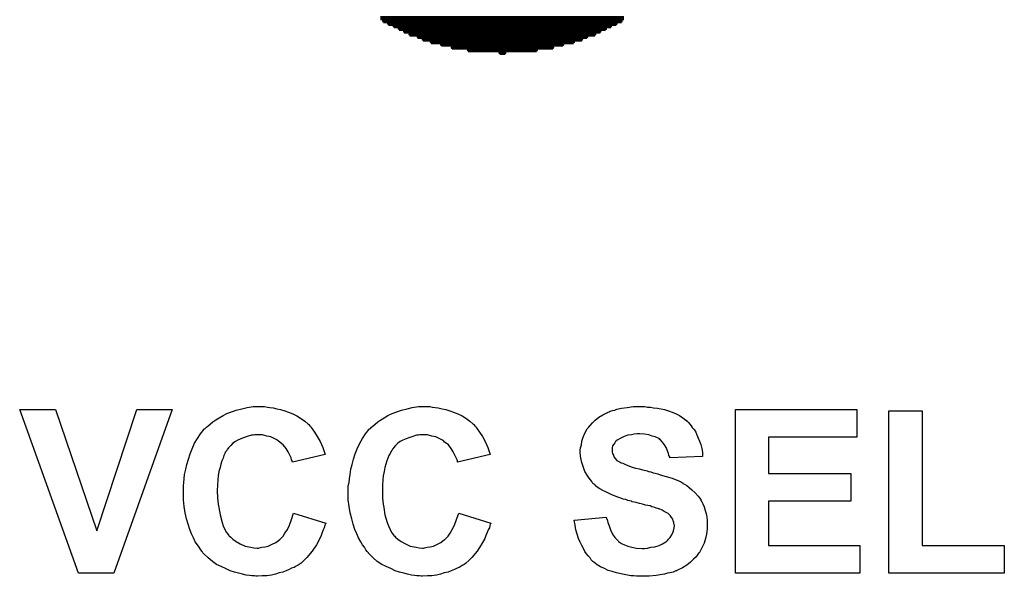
# Model space of a CAD drawing. Extents: x -0.07 to 0.95, y -0.15 to 2.1.
# Tile 6 of 15: x 0.34 to 0.57, y 0.36 to 0.49. Entities that reach past the tile are written whole.
import ezdxf

# ---------------------------------------------------------------- set-up
doc = ezdxf.new("R2010")
doc.units = 0
doc.layers.get('0').update_dxf_attribs({"linetype": 'CONTINUOUS'})
doc.layers.add('gto', color=2, linetype='CONTINUOUS')

# ---------------------------------------------------------------- blocks, each defined once
blk = doc.blocks.new('D62')
at = {"const_width": 0.0003}
blk.add_lwpolyline([(-0.00015, 0, 1), (0.00015, 0, 1)], format="xyb", close=True, dxfattribs=at)

msp = doc.modelspace()

# ---------------------------------------------------------------- linework, layer by layer
at = {"layer": 'gto', "color": 2, "const_width": 0.001}
for points in [[(0.4206, 0.4902), (0.4778, 0.4902)], [(0.4213, 0.4895), (0.4772, 0.4895)], [(0.4225, 0.4889), (0.476, 0.4889)], [(0.4238, 0.4883), (0.4747, 0.4883)], [(0.425, 0.4877), (0.4735, 0.4877)], [(0.4262, 0.4871), (0.4722, 0.4871)], [(0.4275, 0.4864), (0.471, 0.4864)], [(0.4294, 0.4858), (0.4691, 0.4858)], [(0.4306, 0.4852), (0.4679, 0.4852)], [(0.4325, 0.4846), (0.466, 0.4846)], [(0.4349, 0.484), (0.4635, 0.484)], [(0.4374, 0.4833), (0.4611, 0.4833)], [(0.4412, 0.4827), (0.4573, 0.4827)], [(0.4486, 0.4821), (0.4499, 0.4821)]]:
    msp.add_lwpolyline(points, dxfattribs=at)
at = {"layer": 'gto', "color": 2}
for points in [[(0.3581, 0.36), (0.3498, 0.36), (0.336, 0.3984), (0.3444, 0.3984), (0.3541, 0.37), (0.3635, 0.3984), (0.3718, 0.3984), (0.3581, 0.36)], [(0.3934, 0.3991), (0.3941, 0.399), (0.3947, 0.3989), (0.3955, 0.3988), (0.3963, 0.3986), (0.3972, 0.3984), (0.3982, 0.3981), (0.3991, 0.3978), (0.4001, 0.3974), (0.401, 0.3969), (0.4019, 0.3964), (0.4029, 0.3957), (0.4037, 0.395), (0.4038, 0.395), (0.4038, 0.3949), (0.404, 0.3947), (0.4042, 0.3945), (0.4044, 0.3942), (0.4046, 0.3939), (0.4052, 0.3931), (0.4058, 0.3921), (0.4065, 0.3909), (0.4071, 0.3895), (0.4077, 0.3879), (0.4, 0.3861), (0.4, 0.3861), (0.3999, 0.3862), (0.3999, 0.3864), (0.3998, 0.3866), (0.3997, 0.3871), (0.3994, 0.3877), (0.399, 0.3885), (0.3985, 0.3893), (0.3978, 0.3901), (0.3971, 0.3907), (0.397, 0.3908), (0.3967, 0.391), (0.3963, 0.3913), (0.3957, 0.3916), (0.3949, 0.392), (0.394, 0.3922), (0.393, 0.3925), (0.3919, 0.3925), (0.3915, 0.3925), (0.3912, 0.3925), (0.3908, 0.3924), (0.3904, 0.3924), (0.3894, 0.3921), (0.3883, 0.3917), (0.3872, 0.3912), (0.3866, 0.3909), (0.386, 0.3905), (0.3855, 0.39), (0.385, 0.3894), (0.385, 0.3894), (0.3848, 0.3892), (0.3847, 0.3891), (0.3846, 0.3888), (0.3843, 0.3885), (0.3841, 0.3881), (0.3839, 0.3876), (0.3837, 0.387), (0.3834, 0.3864), (0.3832, 0.3856), (0.383, 0.3848), (0.3827, 0.3839), (0.3826, 0.3829), (0.3825, 0.3819), (0.3824, 0.3807), (0.3823, 0.3794), (0.3823, 0.3794), (0.3823, 0.3791), (0.3823, 0.3787), (0.3824, 0.3783), (0.3824, 0.3776), (0.3825, 0.3769), (0.3826, 0.3762), (0.3827, 0.3754), (0.383, 0.3737), (0.3835, 0.3719), (0.3837, 0.3711), (0.3841, 0.3703), (0.3845, 0.3696), (0.385, 0.369), (0.385, 0.3689), (0.3851, 0.3689), (0.3852, 0.3687), (0.3855, 0.3685), (0.386, 0.368), (0.3868, 0.3675), (0.3877, 0.3669), (0.3889, 0.3664), (0.3902, 0.3661), (0.3909, 0.366), (0.3917, 0.3659), (0.392, 0.3659), (0.3922, 0.366), (0.3928, 0.3661), (0.3936, 0.3662), (0.3943, 0.3664), (0.3952, 0.3668), (0.3961, 0.3672), (0.397, 0.3679), (0.3971, 0.368), (0.3974, 0.3683), (0.3978, 0.3687), (0.3982, 0.3694), (0.3988, 0.3703), (0.3993, 0.3713), (0.3998, 0.3726), (0.4002, 0.3741), (0.4078, 0.3718), (0.4078, 0.3717), (0.4077, 0.3715), (0.4076, 0.3712), (0.4074, 0.3707), (0.4072, 0.3702), (0.407, 0.3696), (0.4067, 0.3689), (0.4064, 0.3682), (0.4056, 0.3667), (0.4046, 0.3652), (0.4034, 0.3637), (0.4027, 0.363), (0.402, 0.3624), (0.4019, 0.3623), (0.4018, 0.3623), (0.4016, 0.3621), (0.4013, 0.3619), (0.4009, 0.3617), (0.4004, 0.3614), (0.3998, 0.3612), (0.3992, 0.3609), (0.3985, 0.3606), (0.3977, 0.3603), (0.3969, 0.3601), (0.396, 0.3598), (0.3951, 0.3596), (0.394, 0.3594), (0.3929, 0.3594), (0.3918, 0.3593), (0.3914, 0.3593), (0.3911, 0.3594), (0.3905, 0.3594), (0.3899, 0.3595), (0.3891, 0.3596), (0.3883, 0.3598), (0.3873, 0.36), (0.3864, 0.3603), (0.3854, 0.3606), (0.3843, 0.3611), (0.3833, 0.3616), (0.3822, 0.3621), (0.3812, 0.3628), (0.3802, 0.3636), (0.3792, 0.3646), (0.3792, 0.3646), (0.379, 0.3648), (0.3788, 0.3651), (0.3785, 0.3655), (0.3781, 0.3661), (0.3777, 0.3667), (0.3772, 0.3674), (0.3768, 0.3683), (0.3763, 0.3693), (0.3759, 0.3703), (0.3755, 0.3715), (0.3751, 0.3728), (0.3748, 0.3742), (0.3746, 0.3757), (0.3744, 0.3772), (0.3744, 0.3789), (0.3744, 0.3789), (0.3744, 0.379), (0.3744, 0.3793), (0.3744, 0.3798), (0.3744, 0.3805), (0.3745, 0.3813), (0.3746, 0.3822), (0.3747, 0.3832), (0.375, 0.3844), (0.3752, 0.3855), (0.3756, 0.3868), (0.376, 0.388), (0.3765, 0.3892), (0.377, 0.3905), (0.3777, 0.3916), (0.3784, 0.3927), (0.3793, 0.3938), (0.3793, 0.3939), (0.3795, 0.394), (0.3798, 0.3943), (0.3802, 0.3946), (0.3807, 0.395), (0.3813, 0.3955), (0.382, 0.396), (0.3828, 0.3965), (0.3837, 0.397), (0.3846, 0.3975), (0.3857, 0.3979), (0.3868, 0.3983), (0.3881, 0.3986), (0.3894, 0.3989), (0.3908, 0.3991), (0.3923, 0.3991), (0.3929, 0.3991), (0.3934, 0.3991)], [(0.4322, 0.3991), (0.4328, 0.399), (0.4335, 0.3989), (0.4342, 0.3988), (0.4351, 0.3986), (0.436, 0.3984), (0.4369, 0.3981), (0.4378, 0.3978), (0.4388, 0.3974), (0.4398, 0.3969), (0.4407, 0.3964), (0.4416, 0.3957), (0.4424, 0.395), (0.4425, 0.395), (0.4426, 0.3949), (0.4427, 0.3947), (0.4429, 0.3945), (0.4431, 0.3942), (0.4433, 0.3939), (0.4439, 0.3931), (0.4446, 0.3921), (0.4452, 0.3909), (0.4458, 0.3895), (0.4464, 0.3879), (0.4387, 0.3861), (0.4387, 0.3861), (0.4387, 0.3862), (0.4387, 0.3864), (0.4386, 0.3866), (0.4384, 0.3871), (0.4381, 0.3877), (0.4377, 0.3885), (0.4372, 0.3893), (0.4366, 0.3901), (0.4358, 0.3907), (0.4357, 0.3908), (0.4355, 0.391), (0.435, 0.3913), (0.4344, 0.3916), (0.4336, 0.392), (0.4327, 0.3922), (0.4317, 0.3925), (0.4306, 0.3925), (0.4302, 0.3925), (0.4299, 0.3925), (0.4296, 0.3924), (0.4291, 0.3924), (0.4282, 0.3921), (0.4271, 0.3917), (0.4259, 0.3912), (0.4253, 0.3909), (0.4247, 0.3905), (0.4242, 0.39), (0.4237, 0.3894), (0.4237, 0.3894), (0.4236, 0.3892), (0.4235, 0.3891), (0.4233, 0.3888), (0.4231, 0.3885), (0.4229, 0.3881), (0.4226, 0.3876), (0.4224, 0.387), (0.4221, 0.3864), (0.4219, 0.3856), (0.4217, 0.3848), (0.4215, 0.3839), (0.4213, 0.3829), (0.4212, 0.3819), (0.4211, 0.3807), (0.4211, 0.3794), (0.4211, 0.3794), (0.4211, 0.3791), (0.4211, 0.3787), (0.4211, 0.3783), (0.4211, 0.3776), (0.4212, 0.3769), (0.4213, 0.3762), (0.4214, 0.3754), (0.4217, 0.3737), (0.4222, 0.3719), (0.4225, 0.3711), (0.4229, 0.3703), (0.4232, 0.3696), (0.4237, 0.369), (0.4237, 0.3689), (0.4238, 0.3689), (0.424, 0.3687), (0.4242, 0.3685), (0.4247, 0.368), (0.4255, 0.3675), (0.4265, 0.3669), (0.4276, 0.3664), (0.429, 0.3661), (0.4297, 0.366), (0.4305, 0.3659), (0.4307, 0.3659), (0.431, 0.366), (0.4316, 0.3661), (0.4323, 0.3662), (0.4331, 0.3664), (0.434, 0.3668), (0.4348, 0.3672), (0.4357, 0.3679), (0.4358, 0.368), (0.4361, 0.3683), (0.4365, 0.3687), (0.437, 0.3694), (0.4375, 0.3703), (0.438, 0.3713), (0.4385, 0.3726), (0.439, 0.3741), (0.4465, 0.3718), (0.4465, 0.3717), (0.4464, 0.3715), (0.4463, 0.3712), (0.4462, 0.3707), (0.4459, 0.3702), (0.4457, 0.3696), (0.4454, 0.3689), (0.4451, 0.3682), (0.4443, 0.3667), (0.4433, 0.3652), (0.4421, 0.3637), (0.4414, 0.363), (0.4407, 0.3624), (0.4407, 0.3623), (0.4406, 0.3623), (0.4403, 0.3621), (0.44, 0.3619), (0.4396, 0.3617), (0.4391, 0.3614), (0.4386, 0.3612), (0.438, 0.3609), (0.4372, 0.3606), (0.4365, 0.3603), (0.4356, 0.3601), (0.4347, 0.3598), (0.4338, 0.3596), (0.4327, 0.3594), (0.4317, 0.3594), (0.4305, 0.3593), (0.4302, 0.3593), (0.4298, 0.3594), (0.4292, 0.3594), (0.4286, 0.3595), (0.4279, 0.3596), (0.427, 0.3598), (0.4261, 0.36), (0.4251, 0.3603), (0.4241, 0.3606), (0.4231, 0.3611), (0.422, 0.3616), (0.421, 0.3621), (0.4199, 0.3628), (0.4189, 0.3636), (0.418, 0.3646), (0.4179, 0.3646), (0.4178, 0.3648), (0.4175, 0.3651), (0.4172, 0.3655), (0.4169, 0.3661), (0.4164, 0.3667), (0.416, 0.3674), (0.4155, 0.3683), (0.4151, 0.3693), (0.4146, 0.3703), (0.4142, 0.3715), (0.4139, 0.3728), (0.4135, 0.3742), (0.4133, 0.3757), (0.4131, 0.3772), (0.4131, 0.3789), (0.4131, 0.3789), (0.4131, 0.379), (0.4131, 0.3793), (0.4131, 0.3798), (0.4131, 0.3805), (0.4133, 0.3813), (0.4134, 0.3822), (0.4135, 0.3832), (0.4137, 0.3844), (0.414, 0.3855), (0.4143, 0.3868), (0.4147, 0.388), (0.4152, 0.3892), (0.4158, 0.3905), (0.4164, 0.3916), (0.4171, 0.3927), (0.418, 0.3938), (0.4181, 0.3939), (0.4183, 0.394), (0.4185, 0.3943), (0.4189, 0.3946), (0.4194, 0.395), (0.42, 0.3955), (0.4207, 0.396), (0.4215, 0.3965), (0.4224, 0.397), (0.4234, 0.3975), (0.4245, 0.3979), (0.4256, 0.3983), (0.4269, 0.3986), (0.4281, 0.3989), (0.4296, 0.3991), (0.431, 0.3991), (0.4317, 0.3991), (0.4322, 0.3991)], [(0.4827, 0.3991), (0.4833, 0.399), (0.484, 0.399), (0.4847, 0.3988), (0.4856, 0.3987), (0.4873, 0.3984), (0.4882, 0.3981), (0.4891, 0.3978), (0.49, 0.3974), (0.4908, 0.397), (0.4916, 0.3965), (0.4923, 0.3959), (0.4924, 0.3959), (0.4925, 0.3957), (0.4927, 0.3956), (0.4929, 0.3954), (0.4932, 0.395), (0.4935, 0.3946), (0.4938, 0.3942), (0.4942, 0.3937), (0.4946, 0.3931), (0.4949, 0.3925), (0.4952, 0.3917), (0.4955, 0.391), (0.4958, 0.3902), (0.496, 0.3893), (0.4962, 0.3884), (0.4962, 0.3874), (0.4885, 0.3871), (0.4885, 0.3872), (0.4885, 0.3873), (0.4883, 0.3876), (0.4882, 0.3881), (0.488, 0.3887), (0.4877, 0.3895), (0.4873, 0.3901), (0.4868, 0.3908), (0.4863, 0.3914), (0.4862, 0.3914), (0.486, 0.3916), (0.4856, 0.3918), (0.4851, 0.392), (0.4844, 0.3922), (0.4836, 0.3925), (0.4826, 0.3926), (0.4814, 0.3927), (0.4809, 0.3927), (0.4802, 0.3926), (0.4795, 0.3925), (0.4787, 0.3924), (0.4778, 0.3921), (0.477, 0.3917), (0.4762, 0.3912), (0.4761, 0.3912), (0.476, 0.3911), (0.4758, 0.3909), (0.4756, 0.3906), (0.4754, 0.3903), (0.4751, 0.3899), (0.475, 0.3894), (0.475, 0.3889), (0.475, 0.3888), (0.475, 0.3886), (0.475, 0.3884), (0.4751, 0.3881), (0.4753, 0.3877), (0.4754, 0.3873), (0.4757, 0.3869), (0.4761, 0.3865), (0.4761, 0.3865), (0.4764, 0.3863), (0.4766, 0.3862), (0.4769, 0.3861), (0.4771, 0.3859), (0.4775, 0.3858), (0.478, 0.3856), (0.4785, 0.3854), (0.4791, 0.3851), (0.4797, 0.3849), (0.4805, 0.3847), (0.4813, 0.3845), (0.4822, 0.3843), (0.4832, 0.384), (0.4832, 0.384), (0.4835, 0.3839), (0.4837, 0.3839), (0.4841, 0.3838), (0.4846, 0.3836), (0.4851, 0.3835), (0.4857, 0.3833), (0.4863, 0.3831), (0.4877, 0.3827), (0.4891, 0.3823), (0.4904, 0.3818), (0.491, 0.3815), (0.4915, 0.3812), (0.4916, 0.3812), (0.4916, 0.3811), (0.492, 0.3809), (0.4925, 0.3806), (0.4931, 0.3801), (0.4937, 0.3796), (0.4945, 0.3789), (0.4952, 0.3781), (0.4958, 0.3773), (0.4958, 0.3771), (0.496, 0.3768), (0.4963, 0.3763), (0.4966, 0.3756), (0.4968, 0.3747), (0.4971, 0.3737), (0.4973, 0.3725), (0.4973, 0.3712), (0.4973, 0.3711), (0.4973, 0.371), (0.4973, 0.3708), (0.4973, 0.3706), (0.4973, 0.3703), (0.4972, 0.3699), (0.4971, 0.3692), (0.4969, 0.3682), (0.4966, 0.3671), (0.4961, 0.3661), (0.4955, 0.3649), (0.4955, 0.3649), (0.4953, 0.3648), (0.4951, 0.3645), (0.4947, 0.3639), (0.4941, 0.3633), (0.4934, 0.3626), (0.4925, 0.3619), (0.4915, 0.3613), (0.4902, 0.3607), (0.4902, 0.3607), (0.4901, 0.3606), (0.4899, 0.3606), (0.4896, 0.3604), (0.4893, 0.3603), (0.4889, 0.3602), (0.4885, 0.3601), (0.488, 0.36), (0.4873, 0.3598), (0.4867, 0.3597), (0.4853, 0.3595), (0.4837, 0.3593), (0.4819, 0.3593), (0.4812, 0.3593), (0.4807, 0.3593), (0.4801, 0.3594), (0.4794, 0.3594), (0.4786, 0.3596), (0.4778, 0.3597), (0.476, 0.3601), (0.475, 0.3604), (0.4741, 0.3607), (0.4732, 0.3611), (0.4723, 0.3615), (0.4715, 0.362), (0.4707, 0.3626), (0.4706, 0.3627), (0.4705, 0.3628), (0.4703, 0.3629), (0.4701, 0.3632), (0.4698, 0.3636), (0.4694, 0.3641), (0.469, 0.3646), (0.4686, 0.3651), (0.4683, 0.3658), (0.4679, 0.3665), (0.4675, 0.3673), (0.4671, 0.3682), (0.4668, 0.3692), (0.4665, 0.3702), (0.4663, 0.3713), (0.4661, 0.3725), (0.4736, 0.3732), (0.4736, 0.3732), (0.4737, 0.373), (0.4737, 0.3728), (0.4738, 0.3726), (0.474, 0.3719), (0.4743, 0.3711), (0.4746, 0.3702), (0.4751, 0.3692), (0.4756, 0.3684), (0.4764, 0.3676), (0.4765, 0.3675), (0.4767, 0.3673), (0.4772, 0.367), (0.4779, 0.3667), (0.4787, 0.3664), (0.4796, 0.3661), (0.4807, 0.3659), (0.482, 0.3658), (0.4826, 0.3658), (0.4833, 0.3659), (0.4841, 0.3661), (0.485, 0.3662), (0.486, 0.3665), (0.4868, 0.3669), (0.4876, 0.3674), (0.4877, 0.3674), (0.488, 0.3677), (0.4882, 0.368), (0.4886, 0.3684), (0.489, 0.369), (0.4893, 0.3697), (0.4895, 0.3703), (0.4896, 0.3711), (0.4896, 0.3712), (0.4896, 0.3713), (0.4895, 0.3716), (0.4895, 0.3719), (0.4893, 0.3723), (0.4892, 0.3727), (0.489, 0.373), (0.4887, 0.3734), (0.4887, 0.3735), (0.4886, 0.3736), (0.4884, 0.3738), (0.4881, 0.374), (0.4877, 0.3743), (0.4872, 0.3745), (0.4867, 0.3748), (0.486, 0.3751), (0.4859, 0.3751), (0.4857, 0.3752), (0.4853, 0.3753), (0.485, 0.3754), (0.4847, 0.3755), (0.4843, 0.3756), (0.4839, 0.3758), (0.4834, 0.3759), (0.4828, 0.376), (0.4821, 0.3762), (0.4814, 0.3764), (0.4806, 0.3766), (0.4797, 0.3768), (0.4797, 0.3768), (0.4795, 0.3769), (0.4791, 0.377), (0.4787, 0.3771), (0.4782, 0.3773), (0.4776, 0.3774), (0.477, 0.3776), (0.4763, 0.3779), (0.4749, 0.3784), (0.4735, 0.3791), (0.4728, 0.3794), (0.4721, 0.3798), (0.4715, 0.3802), (0.471, 0.3806), (0.471, 0.3806), (0.4709, 0.3808), (0.4707, 0.3809), (0.4705, 0.3811), (0.4702, 0.3815), (0.4699, 0.3819), (0.4696, 0.3823), (0.4693, 0.3828), (0.4686, 0.3839), (0.4681, 0.3853), (0.4679, 0.386), (0.4677, 0.3867), (0.4676, 0.3875), (0.4675, 0.3884), (0.4675, 0.3884), (0.4675, 0.3885), (0.4675, 0.3886), (0.4675, 0.3889), (0.4676, 0.3894), (0.4678, 0.3901), (0.4679, 0.391), (0.4682, 0.3919), (0.4686, 0.3929), (0.4691, 0.3939), (0.4691, 0.3939), (0.4692, 0.394), (0.4695, 0.3943), (0.4698, 0.3947), (0.4704, 0.3953), (0.471, 0.3959), (0.4719, 0.3966), (0.4728, 0.3972), (0.4739, 0.3977), (0.474, 0.3977), (0.4741, 0.3978), (0.4743, 0.3979), (0.4745, 0.398), (0.4748, 0.3981), (0.4751, 0.3982), (0.4756, 0.3983), (0.4761, 0.3985), (0.4772, 0.3987), (0.4785, 0.3989), (0.4799, 0.3991), (0.4815, 0.3991), (0.4822, 0.3991), (0.4827, 0.3991)], [(0.5324, 0.3919), (0.5117, 0.3919), (0.5117, 0.3834), (0.531, 0.3834), (0.531, 0.3769), (0.5117, 0.3769), (0.5117, 0.3665), (0.5331, 0.3665), (0.5331, 0.36), (0.5039, 0.36), (0.5039, 0.3984), (0.5324, 0.3984), (0.5324, 0.3919)], [(0.5477, 0.3665), (0.567, 0.3665), (0.567, 0.36), (0.5399, 0.36), (0.5399, 0.3981), (0.5477, 0.3981), (0.5477, 0.3665)]]:
    msp.add_lwpolyline(points, dxfattribs=at)

# ---------------------------------------------------------------- block references
at = {"layer": 'gto'}
for p in [(0.4213, 0.4895), (0.4772, 0.4895), (0.4225, 0.4889), (0.4238, 0.4883), (0.425, 0.4877), (0.4735, 0.4877), (0.4747, 0.4883), (0.476, 0.4889), (0.4262, 0.4871), (0.4275, 0.4864), (0.4294, 0.4858), (0.4306, 0.4852), (0.4679, 0.4852), (0.4691, 0.4858), (0.471, 0.4864), (0.4722, 0.4871), (0.4325, 0.4846), (0.4349, 0.484), (0.4374, 0.4833), (0.4412, 0.4827), (0.4573, 0.4827), (0.4611, 0.4833), (0.4635, 0.484), (0.466, 0.4846), (0.4486, 0.4821), (0.4499, 0.4821)]:
    msp.add_blockref('D62', p, dxfattribs=at)

doc.saveas('drawing.dxf')
